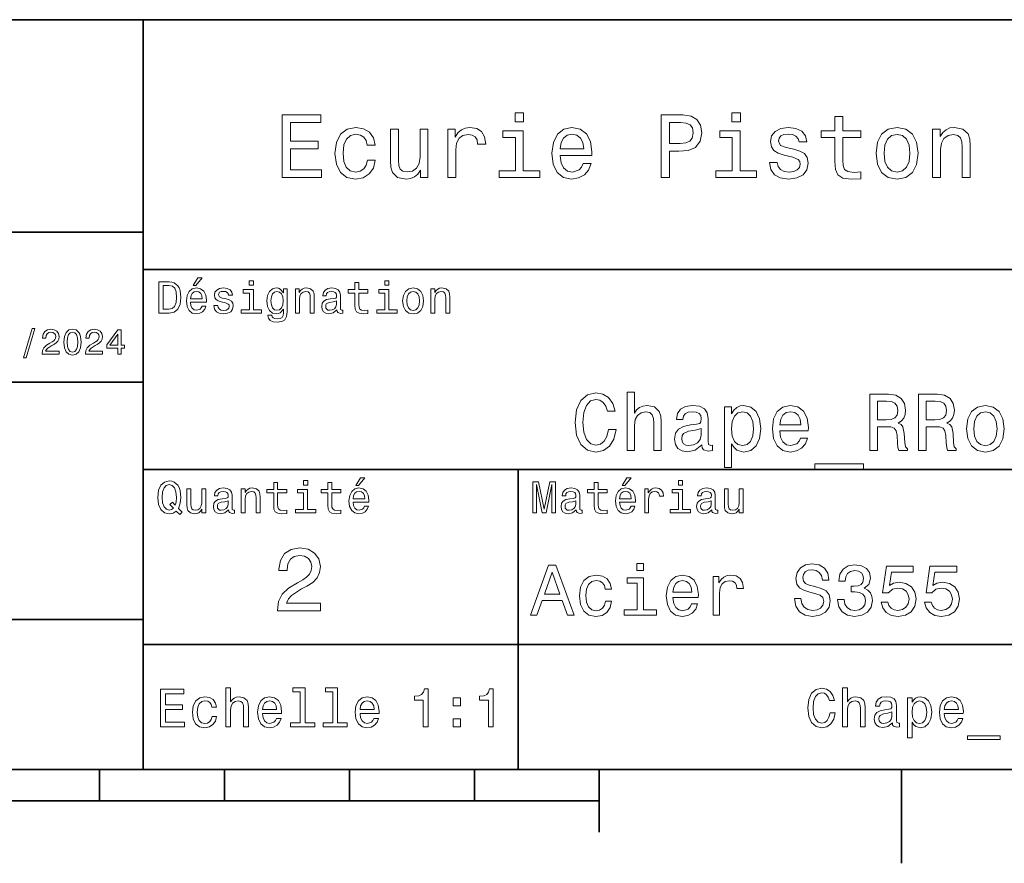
# Model space of a CAD drawing. Extents: x 0 to 297, y 0 to 210.
# Tile 5 of 7: x 152 to 231, y 2 to 70. Entities that reach past the tile are written whole.
import ezdxf

# ---------------------------------------------------------------- set-up
doc = ezdxf.new("R2010")
doc.units = 0

msp = doc.modelspace()

# ---------------------------------------------------------------- linework, layer by layer
at = {"color": 7, "lineweight": 35}
for p, q in [((97, 70), (287, 70)), ((162, 10), (162, 70)), ((97, 53), (162, 53)), ((162, 50), (287, 50)), ((97, 41), (162, 41)), ((162, 34), (287, 34)), ((97, 22), (162, 22)), ((162, 20), (287, 20)), ((10, 10), (287, 10)), ((97, 10), (287, 10)), ((98.5, 7.5), (198.5, 7.5))]:
    msp.add_line(p, q, dxfattribs=at)
at = {"color": 7, "lineweight": 35, "ltscale": 0.35}
msp.add_line((192, 20), (192, 34), dxfattribs=at)
at = {"color": 7, "lineweight": 35, "ltscale": 0.25}
msp.add_line((192, 10), (192, 20), dxfattribs=at)
at = {"color": 7, "lineweight": 35, "ltscale": 0.0625}
for p, q in [((158.5, 10), (158.5, 7.5)), ((168.5, 10), (168.5, 7.5)), ((178.5, 10), (178.5, 7.5)), ((188.5, 10), (188.5, 7.5))]:
    msp.add_line(p, q, dxfattribs=at)
at = {"color": 7, "lineweight": 35, "ltscale": 0.125}
msp.add_line((198.5, 10), (198.5, 5), dxfattribs=at)
at = {"color": 7, "lineweight": 35, "ltscale": 0.1875}
msp.add_line((222.699997, 10), (222.699997, 2.5), dxfattribs=at)
at = {"color": 7, "lineweight": 13}
for points in [[(173.109512, 57.381123), (176.279541, 57.381123), (176.279541, 57.986309), (173.772339, 57.986309), (173.772339, 59.679394), (176.005768, 59.679394), (176.005768, 60.277374), (173.772339, 60.277374), (173.772339, 61.775936), (176.221893, 61.775936), (176.221893, 62.381123), (173.109512, 62.381123)], [(192.439484, 62.554031), (191.769455, 62.554031), (191.769455, 61.833572), (192.439484, 61.833572)], [(203.462524, 57.381123), (204.125351, 57.381123), (204.125351, 59.492073), (204.860229, 59.492073), (205.602295, 59.528095), (206.193085, 59.780258), (206.574921, 60.270172), (206.704605, 60.940201), (206.603745, 61.559795), (206.315552, 62.013687), (205.840057, 62.287464), (205.191635, 62.381123), (203.462524, 62.381123)], [(209.788177, 62.554031), (209.118149, 62.554031), (209.118149, 61.833572), (209.788177, 61.833572)], [(205.01152, 61.76873), (205.443802, 61.725502), (205.760803, 61.588615), (205.94812, 61.336452), (206.01297, 60.940201), (205.940918, 60.522331), (205.746399, 60.270172), (205.414978, 60.140488), (204.96109, 60.104465), (204.125351, 60.104465), (204.125351, 61.76873)], [(217.353027, 60.579971), (217.353027, 58.64193), (217.396255, 58.015129), (217.597992, 57.582851), (218.001434, 57.330688), (218.685883, 57.244236), (219.43515, 57.280258), (219.43515, 57.827808), (218.887604, 57.78458), (218.390488, 57.842216), (218.123917, 58.022331), (218.008652, 58.324928), (217.98703, 58.75), (217.98703, 60.579971), (219.43515, 60.579971), (219.43515, 61.120316), (217.98703, 61.120316), (217.98703, 62.251438), (217.353027, 62.251438), (217.353027, 61.120316), (216.257935, 61.120316), (216.257935, 60.579971)], [(179.932281, 59.967579), (180.559082, 59.967579), (180.429398, 60.543945), (180.119598, 60.997837), (179.636887, 61.278816), (179.010086, 61.386887), (178.318436, 61.242794), (177.792511, 60.839336), (177.46109, 60.183716), (177.345825, 59.304752), (177.453888, 58.432995), (177.778091, 57.78458), (178.289627, 57.381123), (178.988464, 57.244236), (179.608063, 57.352303), (180.090775, 57.6549), (180.42218, 58.130402), (180.566284, 58.764408), (179.96109, 58.764408), (179.853027, 58.36095), (179.651291, 58.058357), (179.363113, 57.871037), (179.010086, 57.8134), (178.570602, 57.907059), (178.253601, 58.195244), (178.059082, 58.663544), (177.994232, 59.326366), (178.059082, 59.974781), (178.260803, 60.443081), (178.585007, 60.731266), (179.010086, 60.83213), (179.38472, 60.767288), (179.66571, 60.601585), (179.853027, 60.327808)], [(184.788177, 61.25), (184.154175, 61.25), (184.154175, 59.016571), (184.082123, 58.497837), (183.873199, 58.123196), (183.548996, 57.892651), (183.123917, 57.820602), (182.785294, 57.878242), (182.569168, 58.051151), (182.446686, 58.346542), (182.417862, 58.764408), (182.417862, 61.25), (181.783859, 61.25), (181.783859, 58.706772), (181.805481, 58.195244), (181.942368, 57.770172), (182.360229, 57.381123), (183.030258, 57.244236), (183.390488, 57.294666), (183.700287, 57.424351), (183.966858, 57.647694), (184.182999, 57.971901), (184.182999, 57.381123), (184.788177, 57.381123)], [(186.380402, 57.381123), (187.014404, 57.381123), (187.014404, 59.592937), (187.079254, 60.12608), (187.273773, 60.507923), (187.590775, 60.738472), (188.015854, 60.817722), (188.332855, 60.767288), (188.570602, 60.623199), (188.714691, 60.378242), (188.765121, 60.046829), (189.406342, 60.046829), (189.319885, 60.630402), (189.082123, 61.048271), (188.685883, 61.30043), (188.145538, 61.386887), (187.778091, 61.32925), (187.46109, 61.185158), (187.180115, 60.940201), (186.956772, 60.608788), (186.956772, 61.25), (186.380402, 61.25)], [(192.417862, 57.914265), (192.417862, 61.120316), (190.789627, 61.120316), (190.789627, 60.579971), (191.783859, 60.579971), (191.783859, 57.914265), (190.48703, 57.914265), (190.48703, 57.381123), (193.729111, 57.381123), (193.729111, 57.914265)], [(195.37175, 59.131844), (197.907776, 59.131844), (197.914978, 59.427231), (197.799713, 60.255764), (197.482712, 60.875359), (196.978378, 61.25), (196.30835, 61.386887), (195.65274, 61.242794), (195.148407, 60.839336), (194.824203, 60.183716), (194.708923, 59.319164), (194.817001, 58.432995), (195.141205, 57.78458), (195.638321, 57.381123), (196.286743, 57.244236), (196.848694, 57.337894), (197.309799, 57.582851), (197.648407, 57.971901), (197.842941, 58.490631), (197.216141, 58.490631), (197.086456, 58.20245), (196.899139, 57.986309), (196.365997, 57.8134), (195.955322, 57.892651), (195.645538, 58.14481), (195.443802, 58.555473), (195.37175, 59.110229)], [(195.37175, 59.664986), (195.451004, 60.162102), (195.645538, 60.529537), (195.940918, 60.75288), (196.329971, 60.83213), (196.711807, 60.75288), (197.007202, 60.529537), (197.187317, 60.162102), (197.252167, 59.664986)], [(209.766571, 57.914265), (209.766571, 61.120316), (208.138321, 61.120316), (208.138321, 60.579971), (209.132568, 60.579971), (209.132568, 57.914265), (207.835724, 57.914265), (207.835724, 57.381123), (211.077805, 57.381123), (211.077805, 57.914265)], [(214.060516, 59.636166), (213.44812, 59.780258), (212.994232, 59.945965), (212.842941, 60.28458), (212.886169, 60.522331), (213.03746, 60.695244), (213.282425, 60.803314), (213.635437, 60.846542), (213.97406, 60.803314), (214.240631, 60.67363), (214.413544, 60.479107), (214.485596, 60.219738), (215.105194, 60.219738), (215.105194, 60.23415), (214.997116, 60.70245), (214.701721, 61.069885), (214.240631, 61.30043), (213.635437, 61.386887), (213.023056, 61.30043), (212.57637, 61.062679), (212.29538, 60.709652), (212.208939, 60.262966), (212.273773, 59.830688), (212.475494, 59.528095), (212.806915, 59.311958), (213.289627, 59.16066), (213.995682, 58.987751), (214.427948, 58.807636), (214.543228, 58.663544), (214.586456, 58.447407), (214.521606, 58.180836), (214.348694, 57.979107), (214.067719, 57.849422), (213.693085, 57.806194), (213.296829, 57.849422), (213.008636, 58.000721), (212.814117, 58.245674), (212.734863, 58.584293), (212.122482, 58.584293), (212.223343, 58.007923), (212.518738, 57.590057), (212.98703, 57.337894), (213.635437, 57.244236), (214.312683, 57.337894), (214.809799, 57.590057), (215.112396, 57.993515), (215.220459, 58.519451), (215.141205, 58.973343), (214.917862, 59.283138), (214.55043, 59.484871)], [(220.65274, 59.311958), (220.768005, 58.432995), (221.099426, 57.78458), (221.625366, 57.381123), (222.331421, 57.244236), (223.030258, 57.381123), (223.556198, 57.777374), (223.887604, 58.425793), (224.010086, 59.311958), (223.887604, 60.190922), (223.556198, 60.846542), (223.030258, 61.242794), (222.331421, 61.386887), (221.625366, 61.242794), (221.099426, 60.839336), (220.768005, 60.190922)], [(221.301147, 59.319164), (221.365997, 59.967579), (221.567719, 60.435879), (221.891937, 60.72406), (222.331421, 60.824928), (222.763687, 60.72406), (223.087891, 60.443081), (223.289627, 59.967579), (223.361679, 59.319164), (223.289627, 58.663544), (223.087891, 58.188038), (222.763687, 57.899853), (222.331421, 57.806194), (221.891937, 57.899853), (221.567719, 58.188038), (221.365997, 58.663544)], [(225.177246, 57.381123), (225.811249, 57.381123), (225.811249, 59.614552), (225.876083, 60.12608), (226.085022, 60.500717), (226.409225, 60.731266), (226.841507, 60.817722), (227.187317, 60.745674), (227.403458, 60.551151), (227.511536, 60.226944), (227.547546, 59.794666), (227.547546, 57.381123), (228.181564, 57.381123), (228.181564, 59.924351), (228.15274, 60.435879), (228.023056, 60.86095), (227.597992, 61.25), (226.935165, 61.386887), (226.567719, 61.336452), (226.257935, 61.199566), (225.991364, 60.969017), (225.782425, 60.659222), (225.782425, 61.25), (225.177246, 61.25)], [(164.080688, 49.030979), (163.248566, 49.030979), (163.248566, 46.530979), (164.080688, 46.530979), (164.473343, 46.610229), (164.765137, 46.851585), (164.945251, 47.244236), (165.010086, 47.780979), (164.952454, 48.328529), (164.880402, 48.544666), (164.779541, 48.717579), (164.487747, 48.951729), (164.296829, 49.009365)], [(166.004318, 48.728386), (166.216858, 48.728386), (166.717575, 49.340778), (166.364548, 49.340778)], [(170.824203, 49.117435), (170.489197, 49.117435), (170.489197, 48.757202), (170.824203, 48.757202)], [(178.943802, 48.130402), (178.943802, 47.161381), (178.965424, 46.84798), (179.066284, 46.631844), (179.268005, 46.505764), (179.610229, 46.462536), (179.984863, 46.480545), (179.984863, 46.754322), (179.71109, 46.732708), (179.46254, 46.761528), (179.329254, 46.851585), (179.271606, 47.00288), (179.260803, 47.215416), (179.260803, 48.130402), (179.984863, 48.130402), (179.984863, 48.400574), (179.260803, 48.400574), (179.260803, 48.966137), (178.943802, 48.966137), (178.943802, 48.400574), (178.396255, 48.400574), (178.396255, 48.130402)], [(181.667145, 49.117435), (181.332138, 49.117435), (181.332138, 48.757202), (181.667145, 48.757202)], [(164.055481, 48.731987), (164.329254, 48.677952), (164.516571, 48.512245), (164.628235, 48.216858), (164.664261, 47.780979), (164.624634, 47.359509), (164.51297, 47.064121), (164.322052, 46.887608), (164.055481, 46.829971), (163.583572, 46.829971), (163.583572, 48.731987)], [(165.784576, 47.406338), (167.052597, 47.406338), (167.056198, 47.554035), (166.998566, 47.9683), (166.840057, 48.278099), (166.587891, 48.465416), (166.252884, 48.533859), (165.925079, 48.461815), (165.672913, 48.260086), (165.510803, 47.932278), (165.453171, 47.5), (165.507202, 47.056915), (165.669312, 46.732708), (165.917862, 46.530979), (166.242081, 46.462536), (166.523056, 46.509365), (166.753601, 46.631844), (166.922913, 46.826366), (167.020172, 47.085735), (166.706772, 47.085735), (166.641937, 46.941643), (166.548264, 46.833572), (166.281708, 46.747116), (166.07637, 46.786743), (165.921463, 46.912823), (165.820602, 47.118156), (165.784576, 47.395531)], [(165.784576, 47.672909), (165.824203, 47.921471), (165.921463, 48.105186), (166.069168, 48.216858), (166.263687, 48.256485), (166.454605, 48.216858), (166.60231, 48.105186), (166.692368, 47.921471), (166.724777, 47.672909)], [(168.623199, 47.658501), (168.317001, 47.730545), (168.090057, 47.8134), (168.014404, 47.982708), (168.036026, 48.101585), (168.111664, 48.188038), (168.234146, 48.242073), (168.41066, 48.263687), (168.579971, 48.242073), (168.713257, 48.177231), (168.799713, 48.079971), (168.835739, 47.950287), (169.145538, 47.950287), (169.145538, 47.957493), (169.091492, 48.191643), (168.943802, 48.375359), (168.713257, 48.490635), (168.41066, 48.533859), (168.104462, 48.490635), (167.881119, 48.371758), (167.740631, 48.195244), (167.697403, 47.971901), (167.729828, 47.755764), (167.830688, 47.604465), (167.996399, 47.496399), (168.237747, 47.42075), (168.590775, 47.334293), (168.806915, 47.244236), (168.864548, 47.172188), (168.886169, 47.064121), (168.853745, 46.930836), (168.767288, 46.829971), (168.626801, 46.765129), (168.439484, 46.743515), (168.241348, 46.765129), (168.09726, 46.840778), (168, 46.963257), (167.960373, 47.132565), (167.654175, 47.132565), (167.704605, 46.844379), (167.85231, 46.635445), (168.086456, 46.509365), (168.41066, 46.462536), (168.749283, 46.509365), (168.997833, 46.635445), (169.149139, 46.837173), (169.203171, 47.100143), (169.163544, 47.327087), (169.05188, 47.481987), (168.868149, 47.582851)], [(170.8134, 46.79755), (170.8134, 48.400574), (169.999283, 48.400574), (169.999283, 48.130402), (170.496399, 48.130402), (170.496399, 46.79755), (169.847977, 46.79755), (169.847977, 46.530979), (171.469025, 46.530979), (171.469025, 46.79755)], [(173.518738, 46.617435), (173.518738, 48.465416), (173.216141, 48.465416), (173.216141, 48.152016), (172.967575, 48.4366), (172.816284, 48.508644), (172.646973, 48.533859), (172.340775, 48.461815), (172.103027, 48.260086), (171.94812, 47.935879), (171.894089, 47.5), (171.94812, 47.060516), (172.103027, 46.736309), (172.340775, 46.530979), (172.646973, 46.462536), (172.819885, 46.487751), (172.963974, 46.552593), (173.216141, 46.826366), (173.216141, 46.552593), (173.187317, 46.336456), (173.108063, 46.181557), (172.956772, 46.091499), (172.729828, 46.059078), (172.531708, 46.080692), (172.391205, 46.134727), (172.30835, 46.228386), (172.283142, 46.354465), (171.976944, 46.354465), (171.976944, 46.340057), (172.023773, 46.109509), (172.167862, 45.9366), (172.398407, 45.824928), (172.711823, 45.785301), (173.086456, 45.839336), (173.335022, 45.990635), (173.47551, 46.253601)], [(172.221909, 47.5), (172.254318, 47.820606), (172.351593, 48.058357), (172.502884, 48.198845), (172.704605, 48.249279), (172.917145, 48.198845), (173.075653, 48.058357), (173.172913, 47.820606), (173.208939, 47.5), (173.172913, 47.172188), (173.075653, 46.938038), (172.917145, 46.793949), (172.704605, 46.747116), (172.502884, 46.793949), (172.351593, 46.938038), (172.254318, 47.175793)], [(174.181549, 46.530979), (174.498566, 46.530979), (174.498566, 47.647694), (174.530975, 47.903458), (174.635452, 48.090778), (174.797546, 48.206051), (175.013687, 48.249279), (175.1866, 48.213257), (175.294662, 48.115993), (175.348709, 47.953888), (175.366714, 47.737751), (175.366714, 46.530979), (175.683716, 46.530979), (175.683716, 47.802593), (175.669312, 48.058357), (175.604462, 48.270893), (175.391937, 48.465416), (175.060516, 48.533859), (174.876801, 48.508644), (174.721909, 48.440201), (174.588623, 48.324928), (174.484146, 48.170029), (174.484146, 48.465416), (174.181549, 48.465416)], [(177.499283, 46.783142), (177.499283, 46.772335), (177.517288, 46.649857), (177.57132, 46.5634), (177.798264, 46.494957), (177.974777, 46.523773), (177.974777, 46.76873), (177.899139, 46.757923), (177.798264, 46.804756), (177.780258, 46.948845), (177.780258, 47.950287), (177.73703, 48.206051), (177.610947, 48.386166), (177.391205, 48.494236), (177.081406, 48.533859), (176.778824, 48.490635), (176.555481, 48.368156), (176.414978, 48.177231), (176.368149, 47.925072), (176.368149, 47.903458), (176.65274, 47.903458), (176.677948, 48.054756), (176.757202, 48.162823), (176.886887, 48.227665), (177.070602, 48.25288), (177.247116, 48.234871), (177.373199, 48.180836), (177.448853, 48.087173), (177.47406, 47.957493), (177.459656, 47.806194), (177.402023, 47.730545), (177.257919, 47.694523), (176.987747, 47.665707), (176.677948, 47.600864), (176.458206, 47.485592), (176.328537, 47.305473), (176.28891, 47.038906), (176.324921, 46.801151), (176.4366, 46.624638), (176.616714, 46.512966), (176.86528, 46.473343), (177.200287, 46.548992)], [(181.656342, 46.79755), (181.656342, 48.400574), (180.842224, 48.400574), (180.842224, 48.130402), (181.33934, 48.130402), (181.33934, 46.79755), (180.690918, 46.79755), (180.690918, 46.530979), (182.311966, 46.530979), (182.311966, 46.79755)], [(182.762253, 47.496399), (182.819885, 47.056915), (182.985596, 46.732708), (183.248566, 46.530979), (183.601593, 46.462536), (183.951004, 46.530979), (184.213974, 46.729107), (184.379684, 47.053314), (184.440918, 47.496399), (184.379684, 47.935879), (184.213974, 48.263687), (183.951004, 48.461815), (183.601593, 48.533859), (183.248566, 48.461815), (182.985596, 48.260086), (182.819885, 47.935879)], [(183.086456, 47.5), (183.118881, 47.824207), (183.219742, 48.058357), (183.381851, 48.20245), (183.601593, 48.25288), (183.817719, 48.20245), (183.979828, 48.061958), (184.080688, 47.824207), (184.116714, 47.5), (184.080688, 47.172188), (183.979828, 46.934437), (183.817719, 46.790344), (183.601593, 46.743515), (183.381851, 46.790344), (183.219742, 46.934437), (183.118881, 47.172188)], [(185.024506, 46.530979), (185.341492, 46.530979), (185.341492, 47.647694), (185.373917, 47.903458), (185.478394, 48.090778), (185.640488, 48.206051), (185.856628, 48.249279), (186.029541, 48.213257), (186.137604, 48.115993), (186.19165, 47.953888), (186.209656, 47.737751), (186.209656, 46.530979), (186.526657, 46.530979), (186.526657, 47.802593), (186.512253, 48.058357), (186.447403, 48.270893), (186.234879, 48.465416), (185.903458, 48.533859), (185.719742, 48.508644), (185.56485, 48.440201), (185.431564, 48.324928), (185.327087, 48.170029), (185.327087, 48.465416), (185.024506, 48.465416)], [(177.463257, 47.208214), (177.420029, 47.020893), (177.304749, 46.876801), (177.131851, 46.783142), (176.919312, 46.750721), (176.782425, 46.76873), (176.68515, 46.826366), (176.623917, 46.927231), (176.605911, 47.067722), (176.620316, 47.193802), (176.677948, 47.283859), (176.908508, 47.384727), (177.200287, 47.427952), (177.463257, 47.514408)], [(152.417877, 42.956772), (152.616714, 42.956772), (153.314133, 45.279541), (153.112396, 45.279541)], [(153.899139, 43.224785), (155.273773, 43.224785), (155.273773, 43.472622), (154.187317, 43.472622), (154.247849, 43.60807), (154.351593, 43.720463), (154.671478, 43.925072), (154.841507, 44.011528), (155.031708, 44.135448), (155.167145, 44.279541), (155.244965, 44.44957), (155.273773, 44.642651), (155.224792, 44.884727), (155.08934, 45.074928), (154.881851, 45.195965), (154.613831, 45.239193), (154.337173, 45.190201), (154.126801, 45.054756), (153.991364, 44.838619), (153.945251, 44.553314), (153.945251, 44.51297), (154.207504, 44.51297), (154.207504, 44.536022), (154.233429, 44.731991), (154.311249, 44.876083), (154.435165, 44.9683), (154.599426, 45), (154.766571, 44.971184), (154.890488, 44.899136), (154.971191, 44.786743), (155, 44.645535), (154.979828, 44.51297), (154.925079, 44.400578), (154.832855, 44.302593), (154.706055, 44.216141), (154.536026, 44.12392), (154.253601, 43.945248), (154.054764, 43.755043), (153.9366, 43.524498), (153.899139, 43.233429)], [(155.642654, 44.201729), (155.685883, 43.749279), (155.821335, 43.426514), (156.037476, 43.230549), (156.337173, 43.167149), (156.634003, 43.230549), (156.850143, 43.426514), (156.982712, 43.749279), (157.028824, 44.201729), (156.982712, 44.651299), (156.927963, 44.829971), (156.850143, 44.976948), (156.634003, 45.172913), (156.337173, 45.239193), (156.037476, 45.172913), (155.821335, 44.974064), (155.685883, 44.651299)], [(155.919312, 44.201729), (155.942368, 44.550434), (156.01442, 44.801155), (156.144104, 44.948128), (156.337173, 45), (156.527374, 44.948128), (156.657059, 44.801155), (156.729111, 44.550434), (156.752167, 44.201729), (156.729111, 43.850143), (156.657059, 43.599426), (156.527374, 43.45245), (156.337173, 43.403458), (156.144104, 43.45245), (156.01442, 43.599426), (155.942368, 43.850143)], [(157.368881, 43.224785), (158.743515, 43.224785), (158.743515, 43.472622), (157.657059, 43.472622), (157.71759, 43.60807), (157.821335, 43.720463), (158.14122, 43.925072), (158.311249, 44.011528), (158.50145, 44.135448), (158.636887, 44.279541), (158.714706, 44.44957), (158.743515, 44.642651), (158.694534, 44.884727), (158.559082, 45.074928), (158.351593, 45.195965), (158.083572, 45.239193), (157.806915, 45.190201), (157.596542, 45.054756), (157.461105, 44.838619), (157.414993, 44.553314), (157.414993, 44.51297), (157.677231, 44.51297), (157.677231, 44.536022), (157.703171, 44.731991), (157.780991, 44.876083), (157.904907, 44.9683), (158.069168, 45), (158.236313, 44.971184), (158.360229, 44.899136), (158.440918, 44.786743), (158.469742, 44.645535), (158.44957, 44.51297), (158.394821, 44.400578), (158.302597, 44.302593), (158.175797, 44.216141), (158.005768, 44.12392), (157.723343, 43.945248), (157.524506, 43.755043), (157.406342, 43.524498), (157.368881, 43.233429)], [(159.965424, 43.224785), (160.224792, 43.224785), (160.224792, 43.720463), (160.510086, 43.720463), (160.510086, 43.951008), (160.224792, 43.951008), (160.224792, 45.181557), (159.96254, 45.181557), (159.086456, 43.974064), (159.086456, 43.720463), (159.965424, 43.720463)], [(159.328537, 43.951008), (159.965424, 44.847263), (159.965424, 43.951008)], [(199.226227, 37.203171), (199.096542, 36.658501), (198.882568, 36.269451), (198.58429, 36.029537), (198.234146, 35.951729), (197.812683, 36.068443), (197.481979, 36.418587), (197.26152, 36.989193), (197.190201, 37.780258), (197.26152, 38.564842), (197.475494, 39.14193), (197.806198, 39.492073), (198.234146, 39.615273), (198.54538, 39.55043), (198.811234, 39.368874), (199.018723, 39.077087), (199.161377, 38.675072), (199.777374, 38.675072), (199.582855, 39.291065), (199.245667, 39.757923), (198.785294, 40.049709), (198.234146, 40.153458), (197.546829, 39.991352), (197.021606, 39.537464), (196.684433, 38.791786), (196.567719, 37.780258), (196.684433, 36.76873), (197.021606, 36.023052), (197.546829, 35.562679), (198.234146, 35.407059), (198.837173, 35.530258), (199.323486, 35.873917), (199.667145, 36.438038), (199.848694, 37.203171)], [(200.73703, 35.530258), (201.307632, 35.530258), (201.307632, 37.540344), (201.365997, 38.000721), (201.554031, 38.337894), (201.845825, 38.545387), (202.234863, 38.623199), (202.546112, 38.558357), (202.740631, 38.383286), (202.837891, 38.091499), (202.870316, 37.70245), (202.870316, 35.530258), (203.440918, 35.530258), (203.440918, 37.819164), (203.414978, 38.279537), (203.298264, 38.662102), (202.91571, 39.012245), (202.319168, 39.135445), (201.994949, 39.090057), (201.716141, 38.966858), (201.482712, 38.772331), (201.307632, 38.506485), (201.307632, 40.185879), (200.73703, 40.185879)], [(220.150574, 35.530258), (220.753601, 35.530258), (220.753601, 37.430115), (221.369598, 37.430115), (221.823486, 37.41066), (222.108795, 37.319885), (222.264404, 37.105907), (222.329254, 36.723343), (222.361664, 36.139767), (222.400574, 35.757202), (222.478378, 35.530258), (223.159225, 35.530258), (223.159225, 35.653458), (223.010086, 35.835014), (222.958206, 36.172188), (222.912827, 36.898415), (222.802597, 37.4366), (222.653458, 37.605186), (222.420029, 37.728386), (222.679398, 37.890488), (222.860947, 38.117435), (222.977661, 38.402737), (223.016571, 38.746395), (222.925781, 39.291065), (222.666428, 39.699566), (222.238464, 39.945965), (221.654892, 40.030258), (220.150574, 40.030258)], [(221.486313, 39.479107), (221.881836, 39.440201), (222.16066, 39.317001), (222.335724, 39.090057), (222.394089, 38.733429), (222.329254, 38.357346), (222.154175, 38.130402), (221.855911, 38.013687), (221.447403, 37.981266), (220.753601, 37.981266), (220.753601, 39.479107)], [(224.054031, 35.530258), (224.657059, 35.530258), (224.657059, 37.430115), (225.273056, 37.430115), (225.726944, 37.41066), (226.012238, 37.319885), (226.167862, 37.105907), (226.232712, 36.723343), (226.265121, 36.139767), (226.304031, 35.757202), (226.381836, 35.530258), (227.062683, 35.530258), (227.062683, 35.653458), (226.913544, 35.835014), (226.861664, 36.172188), (226.816284, 36.898415), (226.706055, 37.4366), (226.556915, 37.605186), (226.323486, 37.728386), (226.582855, 37.890488), (226.764404, 38.117435), (226.881119, 38.402737), (226.920029, 38.746395), (226.829254, 39.291065), (226.569885, 39.699566), (226.141922, 39.945965), (225.55835, 40.030258), (224.054031, 40.030258)], [(225.389771, 39.479107), (225.785294, 39.440201), (226.064117, 39.317001), (226.239197, 39.090057), (226.297546, 38.733429), (226.232712, 38.357346), (226.057632, 38.130402), (225.759369, 38.013687), (225.350861, 37.981266), (224.657059, 37.981266), (224.657059, 39.479107)], [(206.708923, 35.98415), (206.708923, 35.964695), (206.741348, 35.744236), (206.838608, 35.588615), (207.247116, 35.465416), (207.564835, 35.517288), (207.564835, 35.958214), (207.428665, 35.938759), (207.247116, 36.023052), (207.214691, 36.282421), (207.214691, 38.085014), (207.136887, 38.545387), (206.909943, 38.869595), (206.514404, 39.064121), (205.956772, 39.135445), (205.412094, 39.057636), (205.010086, 38.837173), (204.757202, 38.493515), (204.672913, 38.039623), (204.672913, 38.000721), (205.18515, 38.000721), (205.230545, 38.273052), (205.373199, 38.467579), (205.606628, 38.584293), (205.937317, 38.629681), (206.255035, 38.59726), (206.481979, 38.5), (206.618149, 38.331409), (206.663544, 38.09798), (206.637604, 37.825645), (206.533859, 37.68948), (206.27449, 37.624638), (205.788177, 37.572765), (205.230545, 37.456051), (204.835007, 37.248558), (204.601578, 36.924351), (204.530258, 36.444523), (204.595093, 36.016571), (204.796112, 35.698845), (205.120316, 35.497837), (205.567719, 35.426514), (206.170746, 35.562679)], [(209.082123, 38.474064), (209.082123, 39.012245), (208.51152, 39.012245), (208.51152, 34.181557), (209.082123, 34.181557), (209.082123, 36.061958), (209.283142, 35.757202), (209.510086, 35.556194), (210.080688, 35.407059), (210.625351, 35.530258), (211.053314, 35.899857), (211.332123, 36.483429), (211.435883, 37.274494), (211.332123, 38.059078), (211.053314, 38.642651), (210.625351, 39.005764), (210.080688, 39.135445), (209.769455, 39.096542), (209.503601, 38.973343), (209.276657, 38.76585)], [(209.983429, 35.919308), (209.600861, 36.003601), (209.322037, 36.262966), (209.146973, 36.684437), (209.088608, 37.274494), (209.146973, 37.858067), (209.322037, 38.279537), (209.600861, 38.532421), (209.983429, 38.623199), (210.333572, 38.532421), (210.612396, 38.273052), (210.78746, 37.851585), (210.852295, 37.274494), (210.78746, 36.690922), (210.612396, 36.262966), (210.333572, 36.003601)], [(212.946686, 37.105907), (215.229095, 37.105907), (215.235596, 37.371758), (215.131836, 38.117435), (214.846542, 38.675072), (214.392654, 39.012245), (213.789627, 39.135445), (213.19957, 39.005764), (212.745667, 38.642651), (212.453888, 38.052593), (212.350143, 37.274494), (212.447403, 36.476944), (212.739197, 35.893372), (213.1866, 35.530258), (213.770172, 35.407059), (214.27594, 35.491352), (214.690918, 35.711815), (214.995667, 36.061958), (215.170746, 36.528816), (214.606628, 36.528816), (214.489914, 36.269451), (214.32132, 36.074928), (213.841492, 35.919308), (213.471893, 35.990631), (213.193085, 36.217579), (213.01152, 36.587173), (212.946686, 37.086452)], [(212.946686, 37.585735), (213.018005, 38.033138), (213.193085, 38.363831), (213.458923, 38.564842), (213.809082, 38.636166), (214.15274, 38.564842), (214.418579, 38.363831), (214.580688, 38.033138), (214.639038, 37.585735)], [(227.892639, 37.268009), (227.996399, 36.476944), (228.294662, 35.893372), (228.768005, 35.530258), (229.403458, 35.407059), (230.03241, 35.530258), (230.505768, 35.886887), (230.804031, 36.470459), (230.914261, 37.268009), (230.804031, 38.059078), (230.505768, 38.649136), (230.03241, 39.005764), (229.403458, 39.135445), (228.768005, 39.005764), (228.294662, 38.642651), (227.996399, 38.059078)], [(228.476227, 37.274494), (228.534576, 37.858067), (228.716125, 38.279537), (229.007919, 38.538902), (229.403458, 38.629681), (229.792511, 38.538902), (230.08429, 38.286022), (230.265839, 37.858067), (230.330688, 37.274494), (230.265839, 36.684437), (230.08429, 36.256481), (229.792511, 35.997116), (229.403458, 35.912823), (229.007919, 35.997116), (228.716125, 36.256481), (228.534576, 36.684437)], [(206.644089, 36.749279), (206.566284, 36.412102), (206.35878, 36.152737), (206.047546, 35.98415), (205.664978, 35.925793), (205.418579, 35.958214), (205.243515, 36.061958), (205.133286, 36.243515), (205.100861, 36.496395), (205.126801, 36.723343), (205.230545, 36.885445), (205.645523, 37.067001), (206.170746, 37.14481), (206.644089, 37.30043)], [(215.741348, 34.453888), (215.741348, 34), (219.644806, 34), (219.644806, 34.453888)], [(164.642654, 30.685879), (164.916428, 30.401297), (165.107346, 30.592218), (164.811966, 30.894812), (164.963257, 31.305475), (165.010086, 31.780979), (164.941635, 32.339336), (164.862396, 32.56628), (164.757919, 32.753601), (164.46254, 33.009365), (164.282425, 33.074207), (164.08429, 33.099422), (163.702454, 33.009365), (163.41066, 32.757202), (163.223343, 32.342937), (163.158508, 31.780979), (163.223343, 31.219019), (163.407059, 30.804754), (163.698853, 30.54899), (164.08429, 30.462536), (164.39769, 30.520172)], [(175.161377, 33.117435), (174.82637, 33.117435), (174.82637, 32.757202), (175.161377, 32.757202)], [(179.015854, 32.728386), (179.228394, 32.728386), (179.729111, 33.340778), (179.376083, 33.340778)], [(200.341492, 32.728386), (200.554031, 32.728386), (201.054749, 33.340778), (200.701736, 33.340778)], [(205.161377, 33.117435), (204.82637, 33.117435), (204.82637, 32.757202), (205.161377, 32.757202)], [(164.41571, 30.916426), (164.260803, 30.801151), (164.08429, 30.765129), (163.850143, 30.829971), (163.666428, 31.024494), (163.543945, 31.341497), (163.504318, 31.780979), (163.543945, 32.216858), (163.662827, 32.537464), (163.846542, 32.731987), (164.08429, 32.80043), (164.318451, 32.731987), (164.502167, 32.533859), (164.621033, 32.213257), (164.664261, 31.780979), (164.631851, 31.40634), (164.5634, 31.150576), (164.329254, 31.395533), (164.13472, 31.211815)], [(166.998566, 32.465416), (166.681549, 32.465416), (166.681549, 31.348703), (166.645538, 31.089336), (166.541061, 30.902016), (166.378967, 30.786743), (166.166428, 30.750719), (165.997116, 30.779539), (165.889053, 30.865993), (165.827805, 31.013687), (165.8134, 31.222622), (165.8134, 32.465416), (165.496399, 32.465416), (165.496399, 31.193804), (165.507202, 30.93804), (165.575653, 30.725504), (165.784576, 30.530979), (166.119598, 30.462536), (166.299713, 30.487751), (166.454605, 30.552593), (166.587891, 30.664265), (166.695969, 30.826368), (166.695969, 30.530979), (166.998566, 30.530979)], [(168.824921, 30.78314), (168.824921, 30.772333), (168.842941, 30.649855), (168.896973, 30.5634), (169.123917, 30.494957), (169.30043, 30.523775), (169.30043, 30.768732), (169.224777, 30.757925), (169.123917, 30.804754), (169.105911, 30.948847), (169.105911, 31.950287), (169.062683, 32.206051), (168.9366, 32.386166), (168.716858, 32.494236), (168.407059, 32.533859), (168.104462, 32.490635), (167.881119, 32.368156), (167.740631, 32.177231), (167.693802, 31.925072), (167.693802, 31.903458), (167.978394, 31.903458), (168.003601, 32.054756), (168.082855, 32.162823), (168.21254, 32.227665), (168.396255, 32.25288), (168.572769, 32.234871), (168.698853, 32.180836), (168.77449, 32.087173), (168.799713, 31.957493), (168.785309, 31.806194), (168.727661, 31.730547), (168.583572, 31.694523), (168.3134, 31.665705), (168.003601, 31.600864), (167.783859, 31.48559), (167.654175, 31.305475), (167.614548, 31.038904), (167.650574, 30.801151), (167.762253, 30.62464), (167.942368, 30.512968), (168.190918, 30.473343), (168.52594, 30.54899)], [(169.844376, 30.530979), (170.161377, 30.530979), (170.161377, 31.647694), (170.193802, 31.903458), (170.298279, 32.090778), (170.460373, 32.206051), (170.676514, 32.249279), (170.849426, 32.213257), (170.957489, 32.115993), (171.011536, 31.95389), (171.029541, 31.737751), (171.029541, 30.530979), (171.346542, 30.530979), (171.346542, 31.802593), (171.332138, 32.058357), (171.267288, 32.270893), (171.054749, 32.465416), (170.723343, 32.533859), (170.539627, 32.508644), (170.38472, 32.440201), (170.251434, 32.324928), (170.146973, 32.170029), (170.146973, 32.465416), (169.844376, 32.465416)], [(172.438034, 32.130402), (172.438034, 31.161383), (172.459656, 30.847982), (172.560516, 30.631844), (172.762253, 30.505762), (173.104462, 30.462536), (173.479111, 30.480547), (173.479111, 30.754322), (173.205338, 30.732708), (172.956772, 30.761526), (172.823486, 30.851583), (172.765854, 31.002882), (172.755035, 31.215418), (172.755035, 32.130402), (173.479111, 32.130402), (173.479111, 32.400574), (172.755035, 32.400574), (172.755035, 32.966137), (172.438034, 32.966137), (172.438034, 32.400574), (171.890488, 32.400574), (171.890488, 32.130402)], [(175.150574, 30.79755), (175.150574, 32.400574), (174.336456, 32.400574), (174.336456, 32.130402), (174.833572, 32.130402), (174.833572, 30.79755), (174.185165, 30.79755), (174.185165, 30.530979), (175.806198, 30.530979), (175.806198, 30.79755)], [(176.775223, 32.130402), (176.775223, 31.161383), (176.796829, 30.847982), (176.89769, 30.631844), (177.099426, 30.505762), (177.44165, 30.462536), (177.816284, 30.480547), (177.816284, 30.754322), (177.542511, 30.732708), (177.293945, 30.761526), (177.16066, 30.851583), (177.103027, 31.002882), (177.092224, 31.215418), (177.092224, 32.130402), (177.816284, 32.130402), (177.816284, 32.400574), (177.092224, 32.400574), (177.092224, 32.966137), (176.775223, 32.966137), (176.775223, 32.400574), (176.227661, 32.400574), (176.227661, 32.130402)], [(178.796112, 31.40634), (180.064117, 31.40634), (180.067719, 31.554033), (180.010086, 31.9683), (179.851593, 32.278099), (179.599426, 32.465416), (179.264404, 32.533859), (178.9366, 32.461815), (178.684433, 32.260086), (178.522339, 31.932276), (178.464691, 31.5), (178.518738, 31.056915), (178.680832, 30.732708), (178.929398, 30.530979), (179.253601, 30.462536), (179.534576, 30.509365), (179.765137, 30.631844), (179.934433, 30.826368), (180.031708, 31.085733), (179.718292, 31.085733), (179.653458, 30.941643), (179.559799, 30.833572), (179.293228, 30.747118), (179.087891, 30.786743), (178.932999, 30.912823), (178.832138, 31.118155), (178.796112, 31.395533)], [(193.183716, 30.530979), (193.46109, 30.530979), (193.46109, 32.80043), (193.929398, 30.530979), (194.239197, 30.530979), (194.703888, 32.80043), (194.703888, 30.530979), (194.984863, 30.530979), (194.984863, 33.030979), (194.545395, 33.030979), (194.08429, 30.826368), (193.626801, 33.030979), (193.183716, 33.030979)], [(196.656342, 30.78314), (196.656342, 30.772333), (196.674347, 30.649855), (196.728394, 30.5634), (196.955338, 30.494957), (197.131851, 30.523775), (197.131851, 30.768732), (197.056198, 30.757925), (196.955338, 30.804754), (196.937317, 30.948847), (196.937317, 31.950287), (196.894089, 32.206051), (196.768005, 32.386166), (196.548264, 32.494236), (196.23848, 32.533859), (195.935883, 32.490635), (195.71254, 32.368156), (195.572052, 32.177231), (195.525223, 31.925072), (195.525223, 31.903458), (195.809799, 31.903458), (195.835022, 32.054756), (195.914261, 32.162823), (196.043945, 32.227665), (196.227661, 32.25288), (196.404175, 32.234871), (196.530258, 32.180836), (196.605911, 32.087173), (196.631119, 31.957493), (196.616714, 31.806194), (196.559082, 31.730547), (196.414978, 31.694523), (196.144806, 31.665705), (195.835022, 31.600864), (195.61528, 31.48559), (195.485596, 31.305475), (195.445969, 31.038904), (195.481995, 30.801151), (195.593658, 30.62464), (195.773773, 30.512968), (196.022339, 30.473343), (196.357346, 30.54899)], [(198.100861, 32.130402), (198.100861, 31.161383), (198.122482, 30.847982), (198.223343, 30.631844), (198.425079, 30.505762), (198.767288, 30.462536), (199.141937, 30.480547), (199.141937, 30.754322), (198.868149, 30.732708), (198.619598, 30.761526), (198.486313, 30.851583), (198.42868, 31.002882), (198.417862, 31.215418), (198.417862, 32.130402), (199.141937, 32.130402), (199.141937, 32.400574), (198.417862, 32.400574), (198.417862, 32.966137), (198.100861, 32.966137), (198.100861, 32.400574), (197.553314, 32.400574), (197.553314, 32.130402)], [(200.121765, 31.40634), (201.389771, 31.40634), (201.393372, 31.554033), (201.335739, 31.9683), (201.177231, 32.278099), (200.925079, 32.465416), (200.590057, 32.533859), (200.262253, 32.461815), (200.010086, 32.260086), (199.847977, 31.932276), (199.790344, 31.5), (199.844376, 31.056915), (200.006485, 30.732708), (200.255051, 30.530979), (200.579254, 30.462536), (200.860229, 30.509365), (201.090775, 30.631844), (201.260086, 30.826368), (201.357346, 31.085733), (201.043945, 31.085733), (200.979111, 30.941643), (200.885452, 30.833572), (200.618881, 30.747118), (200.413544, 30.786743), (200.258652, 30.912823), (200.157776, 31.118155), (200.121765, 31.395533)], [(202.131851, 30.530979), (202.448853, 30.530979), (202.448853, 31.636887), (202.481262, 31.903458), (202.578537, 32.094379), (202.73703, 32.209652), (202.94957, 32.249279), (203.108063, 32.224064), (203.226944, 32.152016), (203.298996, 32.029537), (203.324203, 31.863832), (203.644806, 31.863832), (203.601593, 32.155621), (203.482712, 32.364552), (203.284576, 32.490635), (203.014404, 32.533859), (202.830688, 32.505043), (202.672195, 32.432995), (202.531708, 32.310516), (202.420029, 32.144814), (202.420029, 32.465416), (202.131851, 32.465416)], [(205.150574, 30.79755), (205.150574, 32.400574), (204.336456, 32.400574), (204.336456, 32.130402), (204.833572, 32.130402), (204.833572, 30.79755), (204.185165, 30.79755), (204.185165, 30.530979), (205.806198, 30.530979), (205.806198, 30.79755)], [(207.499283, 30.78314), (207.499283, 30.772333), (207.517288, 30.649855), (207.57132, 30.5634), (207.798264, 30.494957), (207.974777, 30.523775), (207.974777, 30.768732), (207.899139, 30.757925), (207.798264, 30.804754), (207.780258, 30.948847), (207.780258, 31.950287), (207.73703, 32.206051), (207.610947, 32.386166), (207.391205, 32.494236), (207.081406, 32.533859), (206.778824, 32.490635), (206.555481, 32.368156), (206.414978, 32.177231), (206.368149, 31.925072), (206.368149, 31.903458), (206.65274, 31.903458), (206.677948, 32.054756), (206.757202, 32.162823), (206.886887, 32.227665), (207.070602, 32.25288), (207.247116, 32.234871), (207.373199, 32.180836), (207.448853, 32.087173), (207.47406, 31.957493), (207.459656, 31.806194), (207.402023, 31.730547), (207.257919, 31.694523), (206.987747, 31.665705), (206.677948, 31.600864), (206.458206, 31.48559), (206.328537, 31.305475), (206.28891, 31.038904), (206.324921, 30.801151), (206.4366, 30.62464), (206.616714, 30.512968), (206.86528, 30.473343), (207.200287, 30.54899)], [(210.010086, 32.465416), (209.693085, 32.465416), (209.693085, 31.348703), (209.657059, 31.089336), (209.552597, 30.902016), (209.390488, 30.786743), (209.177948, 30.750719), (209.008636, 30.779539), (208.900574, 30.865993), (208.83934, 31.013687), (208.824921, 31.222622), (208.824921, 32.465416), (208.507919, 32.465416), (208.507919, 31.193804), (208.518738, 30.93804), (208.587173, 30.725504), (208.796112, 30.530979), (209.131119, 30.462536), (209.311234, 30.487751), (209.466141, 30.552593), (209.599426, 30.664265), (209.707489, 30.826368), (209.707489, 30.530979), (210.010086, 30.530979)], [(178.796112, 31.672911), (178.835739, 31.921469), (178.932999, 32.105186), (179.080688, 32.216858), (179.275208, 32.256485), (179.466141, 32.216858), (179.613831, 32.105186), (179.703888, 31.921469), (179.736313, 31.672911)], [(200.121765, 31.672911), (200.161377, 31.921469), (200.258652, 32.105186), (200.406342, 32.216858), (200.600861, 32.256485), (200.791794, 32.216858), (200.939484, 32.105186), (201.029541, 31.921469), (201.061966, 31.672911)], [(168.78891, 31.208212), (168.745682, 31.020893), (168.630402, 30.876801), (168.457489, 30.78314), (168.244965, 30.750719), (168.108063, 30.768732), (168.010803, 30.826368), (167.94957, 30.927233), (167.931549, 31.067722), (167.945969, 31.193804), (168.003601, 31.283861), (168.234146, 31.384726), (168.52594, 31.427954), (168.78891, 31.514408)], [(196.620316, 31.208212), (196.577087, 31.020893), (196.461823, 30.876801), (196.28891, 30.78314), (196.07637, 30.750719), (195.939484, 30.768732), (195.842224, 30.826368), (195.780975, 30.927233), (195.76297, 31.067722), (195.777374, 31.193804), (195.835022, 31.283861), (196.065567, 31.384726), (196.357346, 31.427954), (196.620316, 31.514408)], [(207.463257, 31.208212), (207.420029, 31.020893), (207.304749, 30.876801), (207.131851, 30.78314), (206.919312, 30.750719), (206.782425, 30.768732), (206.68515, 30.826368), (206.623917, 30.927233), (206.605911, 31.067722), (206.620316, 31.193804), (206.677948, 31.283861), (206.908508, 31.384726), (207.200287, 31.427954), (207.463257, 31.514408)], [(172.742065, 22.700289), (176.178665, 22.700289), (176.178665, 23.319885), (173.462524, 23.319885), (173.613831, 23.658503), (173.873199, 23.939482), (174.672897, 24.45101), (175.097977, 24.667147), (175.573486, 24.976946), (175.912094, 25.337177), (176.106628, 25.762249), (176.178665, 26.244957), (176.056183, 26.850143), (175.717575, 27.325649), (175.198837, 27.628242), (174.528809, 27.736313), (173.837173, 27.613834), (173.311234, 27.275217), (172.97261, 26.734871), (172.857346, 26.021614), (172.857346, 25.92075), (173.512955, 25.92075), (173.512955, 25.978386), (173.577805, 26.4683), (173.772324, 26.828531), (174.082123, 27.059078), (174.492783, 27.138329), (174.91066, 27.066282), (175.220459, 26.886168), (175.42218, 26.605188), (175.494232, 26.252163), (175.443802, 25.92075), (175.306915, 25.639771), (175.076355, 25.394814), (174.759354, 25.178675), (174.33429, 24.948128), (173.628235, 24.501442), (173.131119, 24.025938), (172.835724, 23.449568), (172.742065, 22.721903)], [(192.982712, 22.360231), (193.51297, 22.360231), (193.933716, 23.536024), (195.530258, 23.536024), (195.951004, 22.360231), (196.492798, 22.360231), (195.028824, 26.365995), (194.440918, 26.365995)], [(202.048996, 26.49856), (201.51297, 26.49856), (201.51297, 25.922192), (202.048996, 25.922192)], [(214.642654, 23.680117), (214.118149, 23.680117), (214.233429, 23.069164), (214.521606, 22.619596), (214.965424, 22.348703), (215.564835, 22.250721), (216.158508, 22.342941), (216.60231, 22.596542), (216.88472, 22.994238), (216.988464, 23.518732), (216.902023, 23.991356), (216.659943, 24.296831), (216.268005, 24.49856), (215.743515, 24.648417), (215.293945, 24.757925), (215, 24.884727), (214.832855, 25.069164), (214.780975, 25.357349), (214.832855, 25.616714), (214.982712, 25.812681), (215.213257, 25.945246), (215.530258, 25.991356), (215.853027, 25.933718), (216.106628, 25.778099), (216.273773, 25.518732), (216.354462, 25.167149), (216.878967, 25.167149), (216.878967, 25.178675), (216.786743, 25.720463), (216.515854, 26.12392), (216.08934, 26.377522), (215.51297, 26.463978), (214.994232, 26.377522), (214.590775, 26.135448), (214.331406, 25.760807), (214.239197, 25.276657), (214.314117, 24.844381), (214.533142, 24.550434), (214.878967, 24.354467), (215.351593, 24.204613), (215.818451, 24.072046), (216.170029, 23.945246), (216.383286, 23.760807), (216.458206, 23.461096), (216.389053, 23.155621), (216.210373, 22.925074), (215.939484, 22.780981), (215.587891, 22.734871), (215.195969, 22.798271), (214.896255, 22.98271), (214.706055, 23.282421)], [(217.570602, 23.616716), (217.570602, 23.57637), (217.662827, 23.023056), (217.933716, 22.60807), (218.360229, 22.342941), (218.925079, 22.244957), (219.52449, 22.342941), (219.97406, 22.596542), (220.262253, 23), (220.365997, 23.518732), (220.319885, 23.858791), (220.193085, 24.135448), (219.985596, 24.348703), (219.708939, 24.504324), (220.083572, 24.815563), (220.216141, 25.311239), (220.129684, 25.760807), (219.881836, 26.100864), (219.478378, 26.314121), (218.925079, 26.38905), (218.406342, 26.296831), (218.008636, 26.043228), (217.749283, 25.639771), (217.662827, 25.103746), (217.662827, 25.063402), (218.175797, 25.063402), (218.221893, 25.432278), (218.371765, 25.697407), (218.613831, 25.858791), (218.953888, 25.916428), (219.253601, 25.870317), (219.472626, 25.749281), (219.605194, 25.553314), (219.657059, 25.288185), (219.605194, 25.005764), (219.466858, 24.815563), (219.224777, 24.700289), (218.896255, 24.665707), (218.671463, 24.671471), (218.671463, 24.216139), (218.953888, 24.227667), (219.317001, 24.175793), (219.587891, 24.037464), (219.749283, 23.812681), (219.806915, 23.518732), (219.743515, 23.184439), (219.57637, 22.9366), (219.311234, 22.780981), (218.959656, 22.729107), (218.596542, 22.786745), (218.331406, 22.959656), (218.164261, 23.236313), (218.100861, 23.616716)], [(221.0634, 23.40346), (221.190201, 22.930836), (221.472626, 22.56196), (221.887604, 22.331413), (222.417862, 22.244957), (223, 22.348703), (223.455322, 22.631124), (223.743515, 23.080692), (223.853027, 23.657061), (223.755035, 24.193085), (223.478378, 24.613834), (223.046112, 24.884727), (222.48703, 24.98271), (222.054749, 24.913546), (221.720459, 24.723343), (221.881836, 25.801153), (223.634003, 25.801153), (223.634003, 26.273777), (221.495682, 26.273777), (221.17868, 24.152739), (221.639771, 24.152739), (221.97406, 24.423632), (222.400574, 24.521614), (222.769455, 24.458214), (223.051865, 24.273777), (223.230545, 23.991356), (223.293945, 23.628242), (223.230545, 23.265131), (223.046112, 22.98271), (222.763687, 22.804035), (222.400574, 22.740635), (222.095093, 22.780981), (221.858795, 22.913546), (221.685883, 23.121038), (221.599426, 23.40346)], [(224.533142, 23.40346), (224.659943, 22.930836), (224.942352, 22.56196), (225.357346, 22.331413), (225.887604, 22.244957), (226.469742, 22.348703), (226.925064, 22.631124), (227.213257, 23.080692), (227.322769, 23.657061), (227.224777, 24.193085), (226.94812, 24.613834), (226.515839, 24.884727), (225.956772, 24.98271), (225.52449, 24.913546), (225.190201, 24.723343), (225.351578, 25.801153), (227.103745, 25.801153), (227.103745, 26.273777), (224.965424, 26.273777), (224.648407, 24.152739), (225.109512, 24.152739), (225.443802, 24.423632), (225.870316, 24.521614), (226.239197, 24.458214), (226.521606, 24.273777), (226.700287, 23.991356), (226.763687, 23.628242), (226.700287, 23.265131), (226.515839, 22.98271), (226.233429, 22.804035), (225.870316, 22.740635), (225.564835, 22.780981), (225.328522, 22.913546), (225.155609, 23.121038), (225.069153, 23.40346)], [(194.118149, 24.025938), (194.734863, 25.789627), (195.351578, 24.025938)], [(198.982712, 24.429396), (199.484146, 24.429396), (199.380402, 24.890491), (199.132568, 25.253603), (198.746399, 25.478386), (198.244949, 25.564842), (197.69165, 25.449568), (197.270889, 25.126802), (197.005768, 24.602306), (196.913544, 23.899136), (197, 23.201731), (197.259369, 22.682999), (197.668594, 22.360231), (198.227661, 22.250721), (198.723343, 22.337177), (199.109512, 22.579252), (199.374634, 22.959656), (199.489914, 23.46686), (199.005768, 23.46686), (198.919312, 23.144093), (198.757919, 22.902018), (198.527374, 22.752163), (198.244949, 22.706053), (197.893372, 22.780981), (197.639771, 23.011528), (197.484146, 23.386168), (197.432281, 23.916428), (197.484146, 24.43516), (197.645538, 24.809799), (197.904892, 25.040346), (198.244949, 25.121038), (198.544662, 25.069164), (198.769455, 24.9366), (198.919312, 24.717581)], [(202.031708, 22.786745), (202.031708, 25.351585), (200.729111, 25.351585), (200.729111, 24.91931), (201.52449, 24.91931), (201.52449, 22.786745), (200.48703, 22.786745), (200.48703, 22.360231), (203.080688, 22.360231), (203.080688, 22.786745)], [(204.394806, 23.760807), (206.42363, 23.760807), (206.429398, 23.99712), (206.337173, 24.659943), (206.083572, 25.155621), (205.680115, 25.455332), (205.144089, 25.564842), (204.619598, 25.449568), (204.216141, 25.126802), (203.956772, 24.602306), (203.864548, 23.910664), (203.951004, 23.201731), (204.210373, 22.682999), (204.608063, 22.360231), (205.126801, 22.250721), (205.57637, 22.325649), (205.945251, 22.521614), (206.216141, 22.832853), (206.371765, 23.247839), (205.870316, 23.247839), (205.766571, 23.017292), (205.616714, 22.844381), (205.190201, 22.706053), (204.861664, 22.769453), (204.613831, 22.971182), (204.452454, 23.299713), (204.394806, 23.743517)], [(207.610947, 22.360231), (208.118149, 22.360231), (208.118149, 24.129684), (208.170029, 24.556196), (208.325653, 24.861671), (208.579254, 25.04611), (208.919312, 25.10951), (209.172913, 25.069164), (209.363113, 24.953892), (209.478394, 24.757925), (209.518738, 24.492796), (210.031708, 24.492796), (209.96254, 24.959656), (209.772339, 25.293949), (209.455338, 25.495678), (209.023056, 25.564842), (208.729111, 25.518732), (208.47551, 25.40346), (208.250717, 25.207493), (208.072052, 24.942364), (208.072052, 25.455332), (207.610947, 25.455332)], [(204.394806, 24.187321), (204.458206, 24.585014), (204.613831, 24.878963), (204.850143, 25.057638), (205.161377, 25.121038), (205.466858, 25.057638), (205.703171, 24.878963), (205.84726, 24.585014), (205.899139, 24.187321)], [(163.393372, 13.428675), (165.295395, 13.428675), (165.295395, 13.791787), (163.791061, 13.791787), (163.791061, 14.807637), (165.131119, 14.807637), (165.131119, 15.166427), (163.791061, 15.166427), (163.791061, 16.065563), (165.260803, 16.065563), (165.260803, 16.428675), (163.393372, 16.428675)], [(167.48703, 14.980548), (167.863113, 14.980548), (167.785309, 15.326369), (167.599426, 15.598703), (167.309799, 15.767292), (166.933716, 15.832133), (166.518738, 15.745678), (166.203171, 15.503603), (166.004318, 15.110231), (165.935165, 14.582853), (166, 14.059798), (166.194519, 13.67075), (166.501434, 13.428675), (166.920746, 13.346542), (167.292511, 13.411384), (167.582138, 13.592939), (167.780975, 13.878242), (167.867432, 14.258646), (167.504318, 14.258646), (167.439484, 14.016571), (167.318451, 13.835014), (167.145538, 13.722623), (166.933716, 13.688041), (166.670029, 13.744237), (166.479828, 13.917148), (166.363113, 14.198127), (166.324203, 14.595821), (166.363113, 14.984871), (166.484146, 15.26585), (166.67868, 15.438761), (166.933716, 15.49928), (167.158508, 15.460375), (167.327087, 15.360951), (167.439484, 15.196686)], [(168.610947, 13.428675), (168.991348, 13.428675), (168.991348, 14.768732), (169.030258, 15.075649), (169.155624, 15.300432), (169.350143, 15.438761), (169.609512, 15.490635), (169.817001, 15.447407), (169.946686, 15.330692), (170.011536, 15.136168), (170.033142, 14.876801), (170.033142, 13.428675), (170.413544, 13.428675), (170.413544, 14.954612), (170.396255, 15.261528), (170.318451, 15.516571), (170.0634, 15.75), (169.66571, 15.832133), (169.44957, 15.801874), (169.263687, 15.719741), (169.108063, 15.590058), (168.991348, 15.412825), (168.991348, 16.532421), (168.610947, 16.532421)], [(171.546112, 14.479107), (173.067719, 14.479107), (173.072052, 14.656341), (173.002884, 15.153459), (172.812683, 15.525217), (172.510086, 15.75), (172.108063, 15.832133), (171.714691, 15.745678), (171.412109, 15.503603), (171.217575, 15.110231), (171.148422, 14.591499), (171.213257, 14.059798), (171.407776, 13.67075), (171.706055, 13.428675), (172.095108, 13.346542), (172.432281, 13.402739), (172.708939, 13.549712), (172.912109, 13.783141), (173.028824, 14.09438), (172.65274, 14.09438), (172.574936, 13.92147), (172.46254, 13.791787), (172.142654, 13.688041), (171.896255, 13.735591), (171.710373, 13.886888), (171.58934, 14.133286), (171.546112, 14.466139)], [(174.572052, 16.212536), (174.572052, 13.748559), (173.789627, 13.748559), (173.789627, 13.428675), (175.730545, 13.428675), (175.730545, 13.748559), (174.952454, 13.748559), (174.952454, 16.532421), (173.97551, 16.532421), (173.97551, 16.212536)], [(177.174347, 16.212536), (177.174347, 13.748559), (176.391937, 13.748559), (176.391937, 13.428675), (178.332855, 13.428675), (178.332855, 13.748559), (177.554749, 13.748559), (177.554749, 16.532421), (176.577805, 16.532421), (176.577805, 16.212536)], [(179.353027, 14.479107), (180.874634, 14.479107), (180.878967, 14.656341), (180.809799, 15.153459), (180.619598, 15.525217), (180.317001, 15.75), (179.914978, 15.832133), (179.521606, 15.745678), (179.219025, 15.503603), (179.02449, 15.110231), (178.955338, 14.591499), (179.020172, 14.059798), (179.214691, 13.67075), (179.51297, 13.428675), (179.902023, 13.346542), (180.239197, 13.402739), (180.515854, 13.549712), (180.719025, 13.783141), (180.835739, 14.09438), (180.459656, 14.09438), (180.381851, 13.92147), (180.269455, 13.791787), (179.94957, 13.688041), (179.703171, 13.735591), (179.517288, 13.886888), (179.396255, 14.133286), (179.353027, 14.466139)], [(184.416412, 13.428675), (184.809784, 13.428675), (184.809784, 16.450289), (184.515839, 16.450289), (184.438034, 16.1866), (184.28241, 16.009367), (184.044662, 15.905621), (183.716125, 15.871038), (183.716125, 15.564121), (184.416412, 15.564121)], [(189.621033, 13.428675), (190.014404, 13.428675), (190.014404, 16.450289), (189.720459, 16.450289), (189.642639, 16.1866), (189.48703, 16.009367), (189.249268, 15.905621), (188.920746, 15.871038), (188.920746, 15.564121), (189.621033, 15.564121)], [(216.966843, 14.543948), (216.880402, 14.180836), (216.737747, 13.92147), (216.538895, 13.761528), (216.305466, 13.709655), (216.02449, 13.787464), (215.804031, 14.020894), (215.657043, 14.401298), (215.609497, 14.928675), (215.657043, 15.45173), (215.799698, 15.836456), (216.020157, 16.069885), (216.305466, 16.152018), (216.512955, 16.108789), (216.690186, 15.987753), (216.828522, 15.793228), (216.923615, 15.525217), (217.33429, 15.525217), (217.204605, 15.93588), (216.979813, 16.247118), (216.672897, 16.441643), (216.305466, 16.510807), (215.84726, 16.402739), (215.497116, 16.100145), (215.272324, 15.603026), (215.194519, 14.928675), (215.272324, 14.254323), (215.497116, 13.757205), (215.84726, 13.450289), (216.305466, 13.346542), (216.707489, 13.428675), (217.031693, 13.657782), (217.260803, 14.033862), (217.381836, 14.543948)], [(217.97406, 13.428675), (218.354462, 13.428675), (218.354462, 14.768732), (218.393356, 15.075649), (218.518723, 15.300432), (218.713242, 15.438761), (218.97261, 15.490635), (219.180099, 15.447407), (219.309784, 15.330692), (219.374634, 15.136168), (219.39624, 14.876801), (219.39624, 13.428675), (219.776642, 13.428675), (219.776642, 14.954612), (219.759354, 15.261528), (219.681549, 15.516571), (219.426498, 15.75), (219.028809, 15.832133), (218.812668, 15.801874), (218.626785, 15.719741), (218.471176, 15.590058), (218.354462, 15.412825), (218.354462, 16.532421), (217.97406, 16.532421)], [(221.955322, 13.731268), (221.955322, 13.7183), (221.976929, 13.571326), (222.041779, 13.46758), (222.314117, 13.385448), (222.525925, 13.42003), (222.525925, 13.713977), (222.43515, 13.701009), (222.314117, 13.757205), (222.292496, 13.930116), (222.292496, 15.131845), (222.240631, 15.438761), (222.089325, 15.6549), (221.825638, 15.784582), (221.453888, 15.832133), (221.090775, 15.78026), (220.822754, 15.633286), (220.654175, 15.404179), (220.597977, 15.101585), (220.597977, 15.075649), (220.939468, 15.075649), (220.969727, 15.257205), (221.064835, 15.386889), (221.220459, 15.464698), (221.440918, 15.494957), (221.652725, 15.473343), (221.804031, 15.408502), (221.894806, 15.29611), (221.925064, 15.140491), (221.907776, 14.958934), (221.838608, 14.868156), (221.665695, 14.824928), (221.341492, 14.790346), (220.969727, 14.712537), (220.706039, 14.574208), (220.55043, 14.358069), (220.502869, 14.038185), (220.546097, 13.752882), (220.680099, 13.541066), (220.89624, 13.407061), (221.194519, 13.35951), (221.596527, 13.450289)], [(223.53746, 15.391211), (223.53746, 15.75), (223.157059, 15.75), (223.157059, 12.529539), (223.53746, 12.529539), (223.53746, 13.783141), (223.671463, 13.579971), (223.822754, 13.445966), (224.203156, 13.346542), (224.566269, 13.428675), (224.851578, 13.675073), (225.03746, 14.064121), (225.106613, 14.591499), (225.03746, 15.114553), (224.851578, 15.503603), (224.566269, 15.745678), (224.203156, 15.832133), (223.995667, 15.806196), (223.818436, 15.724064), (223.667145, 15.585735)], [(226.113831, 14.479107), (227.635437, 14.479107), (227.639755, 14.656341), (227.570602, 15.153459), (227.380402, 15.525217), (227.077805, 15.75), (226.675781, 15.832133), (226.28241, 15.745678), (225.979813, 15.503603), (225.785294, 15.110231), (225.716125, 14.591499), (225.780975, 14.059798), (225.975494, 13.67075), (226.273773, 13.428675), (226.662811, 13.346542), (226.999985, 13.402739), (227.276642, 13.549712), (227.479813, 13.783141), (227.596527, 14.09438), (227.220459, 14.09438), (227.142639, 13.92147), (227.030243, 13.791787), (226.710373, 13.688041), (226.463974, 13.735591), (226.278091, 13.886888), (226.157059, 14.133286), (226.113831, 14.466139)], [(171.546112, 14.798992), (171.593658, 15.097262), (171.710373, 15.317724), (171.887604, 15.45173), (172.121033, 15.49928), (172.350143, 15.45173), (172.527374, 15.317724), (172.635452, 15.097262), (172.674347, 14.798992)], [(179.353027, 14.798992), (179.400574, 15.097262), (179.517288, 15.317724), (179.694519, 15.45173), (179.927948, 15.49928), (180.157059, 15.45173), (180.33429, 15.317724), (180.442368, 15.097262), (180.481262, 14.798992)], [(186.798264, 15.105908), (187.394806, 15.105908), (187.394806, 15.75), (186.798264, 15.75)], [(224.138321, 13.688041), (223.88327, 13.744237), (223.697403, 13.917148), (223.580688, 14.198127), (223.541779, 14.591499), (223.580688, 14.980548), (223.697403, 15.261528), (223.88327, 15.430116), (224.138321, 15.490635), (224.37175, 15.430116), (224.557632, 15.257205), (224.674347, 14.976225), (224.717575, 14.591499), (224.674347, 14.20245), (224.557632, 13.917148), (224.37175, 13.744237)], [(226.113831, 14.798992), (226.161377, 15.097262), (226.278091, 15.317724), (226.455322, 15.45173), (226.688751, 15.49928), (226.917862, 15.45173), (227.095093, 15.317724), (227.203156, 15.097262), (227.242065, 14.798992)], [(221.912094, 14.241355), (221.860214, 14.016571), (221.721893, 13.84366), (221.514404, 13.731268), (221.259354, 13.692364), (221.095093, 13.713977), (220.978378, 13.783141), (220.904892, 13.904179), (220.88327, 14.072767), (220.900574, 14.224064), (220.969727, 14.332133), (221.246384, 14.453171), (221.596527, 14.505044), (221.912094, 14.60879)], [(186.798264, 13.428675), (187.394806, 13.428675), (187.394806, 14.072767), (186.798264, 14.072767)], [(227.976929, 12.711096), (227.976929, 12.408502), (230.579239, 12.408502), (230.579239, 12.711096)]]:
    msp.add_lwpolyline(points, close=True, dxfattribs=at)

doc.saveas('drawing.dxf')
